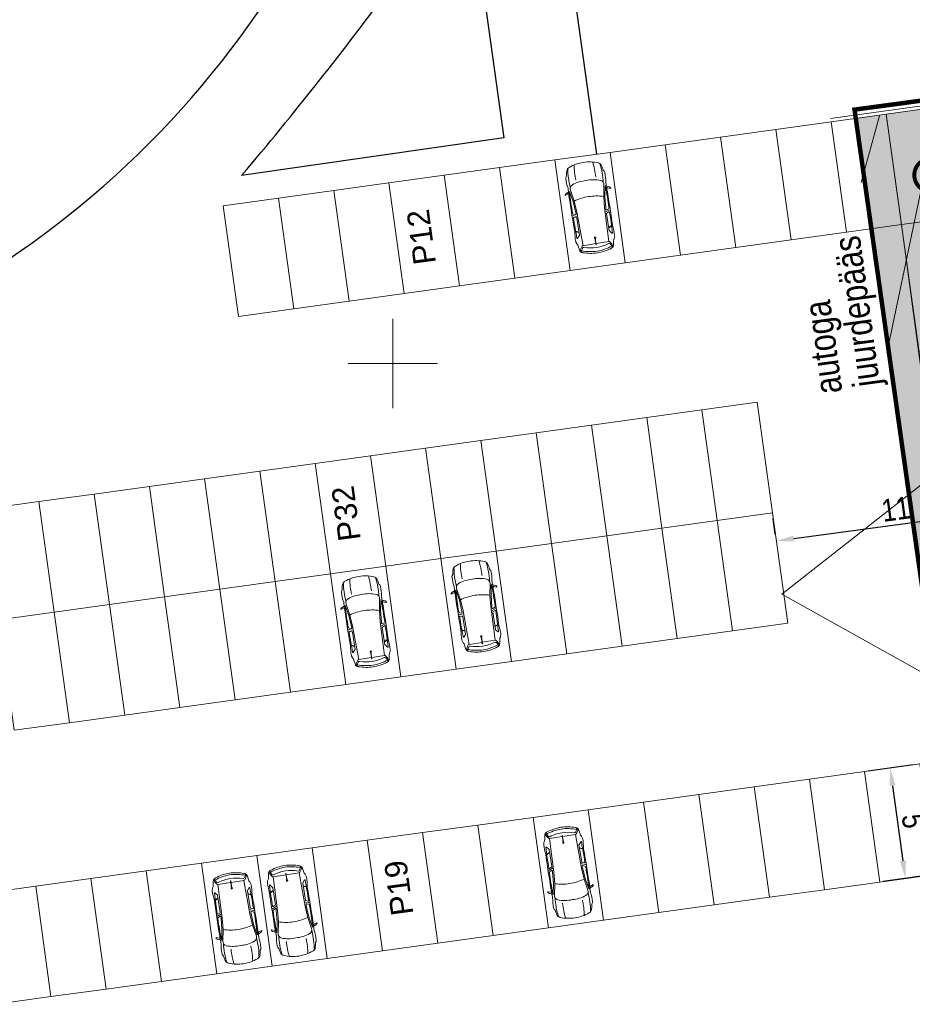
# Model space of a CAD drawing. Header units: metres. Extents: x 737835 to 905050, y 6570742 to 6590316.
# Tile 2 of 64: x 737933 to 737973, y 6589971 to 6590015. Entities that reach past the tile are written whole.
import ezdxf

# ---------------------------------------------------------------- set-up
doc = ezdxf.new("R2010")
doc.units = ezdxf.units.M
doc.header["$LTSCALE"] = 0.5
doc.linetypes.add('TOOPIIR', pattern=[7, 6, -1])
doc.layers.add('_Polka haljastus viirutus', color=7, linetype='Continuous')
doc.layers.add('AR_naaberhooned', color=250, linetype='Continuous')
for name, color, linetype, lineweight in [('AS_asfalttee sõiduauto', 9, 'Continuous', 0), ('AS_autod', 7, 'Continuous', 0), ('AS_kattemärgistus', 8, 'Continuous', 9), ('AS_mõõdud', 7, 'Continuous', 0), ('AS_parkimine', 252, 'Continuous', 9), ('AS_sillutiskivi PK', 253, 'Continuous', 5), ('AS_tekst', 7, 'Continuous', 0), ('AS_tekst @ 1 (1)', 7, 'Continuous', 0), ('AS_töömaapiir PK', 6, 'Continuous', 13), ('AS_äärekivi 10cm', 7, 'Continuous', 13), ('TM-vertikaal-181548', 5, 'Continuous', 35)]:
    doc.layers.add(name, color=color, linetype=linetype, lineweight=lineweight)
doc.layers.add('TM-katend_asfalt_ST_t2', color=7, linetype='Continuous', lineweight=9, true_color=0xffcdcd)
doc.styles.add('GENERATED_STYLE_1', font='ARIALN.TTF')
doc.styles.add('Style-Arial', font='arial.ttf')
doc.styles.add('Style-Arial Narrow', font='ARIALN.TTF')
doc.dimstyles.new('ISO-25', dxfattribs={"dimtxt": 2.5, "dimasz": 2.5, "dimexe": 1.25, "dimexo": 0.625, "dimtad": 1, "dimdec": 1, "dimtxsty": 'Standard', "dimcen": 2.5, "dimadec": 0, "dimazin": 0, "dimtfac": 1, "dimtdec": 1, "dimtmove": 0, "dimatfit": 3, "dimfxl": 1, "dimarcsym": 0})

# ---------------------------------------------------------------- blocks, each defined once
blk = doc.blocks.new('*U202')
at = {"layer": 'AS_tekst @ 1 (1)', "color": 7, "linetype": 'Continuous', "lineweight": 0, "insert": (737950.944, 6590004.371), "char_height": 1, "attachment_point": 1, "rotation": 97.7015, "line_spacing_factor": 0.763262, "style": 'Style-Arial'}
blk.add_mtext('P12', dxfattribs=at)
blk = doc.blocks.new('*U203')
at = {"layer": 'AS_tekst @ 1 (1)', "color": 7, "linetype": 'Continuous', "lineweight": 0, "insert": (737947.575, 6589991.981), "char_height": 1, "attachment_point": 1, "rotation": 97.7015, "line_spacing_factor": 0.763262, "style": 'Style-Arial'}
blk.add_mtext('P32', dxfattribs=at)
blk = doc.blocks.new('*U204')
at = {"layer": 'AS_tekst @ 1 (1)', "color": 7, "linetype": 'Continuous', "lineweight": 0, "insert": (737949.936, 6589975.199), "char_height": 1, "attachment_point": 1, "rotation": 97.7015, "line_spacing_factor": 0.763262, "style": 'Style-Arial'}
blk.add_mtext('P19', dxfattribs=at)
blk = doc.blocks.new('VW_1')
at = {"layer": 'AS_autod', "linetype": 'Continuous'}
for p, q in [((1.189, 0.804), (1.268, 0.994)), ((1.293, 0.869), (1.243, 0.887)), ((1.268, 0.994), (1.309, 1.03)), ((1.346, 1.033), (1.293, 0.869)), ((1.309, 1.03), (1.335, 1.035)), ((1.335, 1.035), (1.346, 1.033)), ((1.651, 0.668), (1.135, 0.761)), ((1.665, 0.719), (1.189, 0.804)), ((1.27, 0.877), (1.23, 0.797)), ((1.651, 0.668), (2.162, 0.629)), ((1.665, 0.719), (2.175, 0.679)), ((3.686, 0.588), (2.162, 0.629)), ((2.243, 0.678), (2.175, 0.679)), ((2.225, 0.79), (2.26, 0.702)), ((2.267, 0.866), (2.361, 0.624)), ((2.369, 0.794), (2.409, 0.69)), ((2.427, 0.678), (3.206, 0.678)), ((2.997, 0.812), (3.056, 0.678)), ((3.017, 0.81), (3.075, 0.678)), ((3.219, 0.683), (3.33, 0.781)), ((3.679, 0.801), (3.846, 0.774)), ((3.686, 0.587), (3.686, 0.005)), ((3.796, 0.629), (3.91, 0.693)), ((3.419, 0.007), (3.755, 0.004)), ((3.755, -0.004), (3.755, 0.004)), ((3.419, -0.007), (3.755, -0.004)), ((3.686, -0.587), (3.686, -0.005)), ((1.651, -0.668), (1.135, -0.761)), ((1.665, -0.719), (1.189, -0.804)), ((1.189, -0.804), (1.268, -0.994)), ((1.27, -0.877), (1.23, -0.797)), ((1.293, -0.869), (1.243, -0.887)), ((1.346, -1.033), (1.293, -0.869)), ((1.651, -0.668), (2.162, -0.629)), ((1.665, -0.719), (2.175, -0.679)), ((3.686, -0.588), (2.162, -0.629)), ((2.243, -0.678), (2.175, -0.679)), ((2.225, -0.79), (2.26, -0.702)), ((2.267, -0.866), (2.361, -0.624)), ((2.369, -0.794), (2.409, -0.69)), ((2.427, -0.678), (3.206, -0.678)), ((2.997, -0.812), (3.056, -0.678)), ((3.017, -0.81), (3.075, -0.678)), ((3.219, -0.683), (3.33, -0.781)), ((3.679, -0.801), (3.846, -0.774)), ((3.796, -0.629), (3.91, -0.693)), ((1.268, -0.994), (1.309, -1.03)), ((1.309, -1.03), (1.335, -1.035)), ((1.335, -1.035), (1.346, -1.033))]:
    blk.add_line(p, q, dxfattribs=at)
for centre, radius, start, end in [((0.585, 0.789), 0.0955, 87.4739, 128.6871), ((0.685, -1.132), 2.018, 79.8258, 92.7114), ((3.453, -2.653), 3.537, 90.0603, 97.4025), ((3.453, 0.789), 0.0955, 51.3129, 92.5261), ((1.838, 0), 1.838, 158.994, 180), ((0.532, -2.849), 3.304, 86.544, 98.4137), ((0.33, 0.572), 0.225, 104.0371, 157.2006), ((0.67, -2.536), 3.304, 83.8263, 98.7194), ((0.499, 0.098), 0.727, 95.9895, 107.9469), ((0.403, 1.017), 0.197, 275.9895, 308.6871), ((2.269, 0.117), 1.449, 158.9468, 184.6441), ((1.101, 0.567), 0.197, 79.8299, 158.9468), ((2.019, -39.672), 40.539, 91.1408, 91.3819), ((2.019, -39.672), 40.5, 89.7857, 91.1003), ((2.019, -39.672), 40.539, 88.6181, 91.0712), ((3.873, 0), 2.321, 163.2682, 180), ((2.17, 0.769), 0.059, 21.2791, 89.7857), ((2.243, 0.695), 0.0177, 268.4926, 21.2791), ((2.387, 0.801), 0.0197, 89.6118, 201.2791), ((2.105, -40.859), 41.681, 88.3299, 89.6118), ((2.427, 0.697), 0.0197, 201.2791, 270), ((3.206, 0.697), 0.0197, 270, 311.6453), ((3.319, 0.79), 0.0138, 319.5223, 88.2063), ((3.517, 0.768), 0.0955, 51.3129, 92.5261), ((3.7, 0.996), 0.197, 231.3129, 264.0105), ((3.745, 0.587), 0.059, 130.9804, 180), ((4.024, 0.266), 0.484, 101.1159, 130.9804), ((3.825, 0.577), 0.059, 119.294, 197.2942), ((1.822, -0.05), 2.04, 1.3982, 17.3891), ((3.824, 0.595), 0.18, 18.2803, 83.2196), ((1.86, -0.043), 2.169, 1.135, 19.702), ((3.935, 0.635), 0.0623, 15.1262, 113.3532), ((1.889, -0.047), 2.219, 1.2017, 18.3402), ((1.838, 0), 1.838, 180, 201.006), ((3.873, 0), 2.321, 180, 196.7318), ((3.419, 0), 0.0297, 13.7603, 346.2397), ((3.419, 0), 0.00735, 90, 270), ((1.822, 0.05), 2.04, 342.6109, 358.6018), ((1.86, 0.043), 2.169, 340.298, 358.865), ((1.889, 0.047), 2.219, 341.6598, 358.7983), ((0.532, 2.849), 3.304, 261.5863, 273.456), ((2.269, -0.117), 1.449, 175.3559, 201.0532), ((0.33, -0.572), 0.225, 202.7994, 255.9629), ((0.67, 2.536), 3.304, 261.2806, 276.1737), ((0.499, -0.098), 0.727, 252.0531, 264.0105), ((0.403, -1.017), 0.197, 51.3129, 84.0105), ((0.585, -0.789), 0.0955, 231.3129, 272.5261), ((0.685, 1.132), 2.018, 267.2886, 280.1742), ((1.101, -0.567), 0.197, 201.0532, 280.1701), ((2.019, 39.672), 40.539, 268.6181, 268.8592), ((2.019, 39.672), 40.5, 268.8997, 270.2143), ((2.019, 39.672), 40.539, 268.9288, 271.3819), ((2.17, -0.769), 0.059, 270.2143, 338.7209), ((2.243, -0.695), 0.0177, 338.7209, 91.5074), ((2.387, -0.801), 0.0197, 158.7209, 270.3882), ((2.105, 40.859), 41.681, 270.3882, 271.6701), ((2.427, -0.697), 0.0197, 90, 158.7209), ((3.453, 2.653), 3.537, 262.5975, 269.9397), ((3.206, -0.697), 0.0197, 48.3547, 90), ((3.319, -0.79), 0.0138, 271.7937, 40.4777), ((3.453, -0.789), 0.0955, 267.4739, 308.6871), ((3.517, -0.768), 0.0955, 267.4739, 308.6871), ((3.7, -0.996), 0.197, 95.9895, 128.6871), ((3.745, -0.587), 0.059, 180, 229.0196), ((4.024, -0.266), 0.484, 229.0196, 258.8841), ((3.825, -0.577), 0.059, 162.7058, 240.706), ((3.824, -0.595), 0.18, 276.7804, 341.7197), ((3.935, -0.635), 0.0623, 246.6468, 344.8738)]:
    blk.add_arc(centre, radius, start, end, dxfattribs=at)
blk = doc.blocks.new('A$C1054690E')
at = {"layer": 'AS_kattemärgistus', "color": 8, "const_width": 0.177}
blk.add_lwpolyline([(0.406, -1.105), (0.19, -1.386), (0.907, -1.937), (0.691, -2.695), (1.752, -3.1)], dxfattribs=at)
blk.add_lwpolyline([(0.894, -3.035, -1.299531), (0.254, -1.769, -0.358805)], format="xyb", dxfattribs=at)
at = {"layer": 'AS_kattemärgistus', "color": 8, "const_width": 0.223}
blk.add_lwpolyline([(1.769, -3.082, -1), (1.83, -2.867, -1)], format="xyb", close=True, dxfattribs=at)
at = {"layer": 'AS_kattemärgistus', "color": 8}
blk.add_solid([(1.106, -2.759), (0.939, -2.695), (1.269, -2.185), (1.099, -2.137)], dxfattribs=at)
blk = doc.blocks.new('*D82')
at = {"layer": 'AS_mõõdud', "color": 0, "lineweight": -2, "transparency": 16777216}
for p, q in [((737978.046, 6589993.821), (737977.952, 6589994.514)), ((737967.971, 6589992.16), (737977.293, 6589993.417)), ((737967.138, 6589992.351), (737967.045, 6589993.044))]:
    blk.add_line(p, q, dxfattribs=at)
at = {"layer": 'AS_mõõdud', "color": 0, "transparency": 16777216}
for points in [[(737977.275, 6589993.549), (737977.311, 6589993.284), (737978.086, 6589993.523)], [(737967.954, 6589992.292), (737967.989, 6589992.028), (737967.178, 6589992.053)]]:
    blk.add_solid(points, dxfattribs=at)
at = {"layer": 'Defpoints', "color": 0, "transparency": 16777216}
for p in [(737978.086, 6589993.523), (737978.086, 6589993.523), (737967.178, 6589992.053)]:
    blk.add_point(p, dxfattribs=at)
at = {"layer": 'AS_mõõdud', "color": 0, "transparency": 16777216, "insert": (737972.539, 6589993.484), "char_height": 1, "attachment_point": 5, "rotation": 7.6757, "style": 'Style-Arial Narrow'}
blk.add_mtext('11', dxfattribs=at)
blk = doc.blocks.new('*D89')
at = {"layer": 'AS_mõõdud', "color": 0, "lineweight": -2, "transparency": 16777216}
for p, q in [((737973.321, 6589982.021), (737971.294, 6589981.741)), ((737972.394, 6589981.085), (737972.86, 6589977.717)), ((737974.006, 6589977.068), (737971.979, 6589976.788))]:
    blk.add_line(p, q, dxfattribs=at)
at = {"layer": 'AS_mõõdud', "color": 0, "transparency": 16777216}
for points in [[(737972.526, 6589981.104), (737972.262, 6589981.067), (737972.284, 6589981.878)], [(737972.992, 6589977.736), (737972.728, 6589977.699), (737972.969, 6589976.925)]]:
    blk.add_solid(points, dxfattribs=at)
at = {"layer": 'Defpoints', "color": 0, "transparency": 16777216}
for p in [(737973.618, 6589982.062), (737972.969, 6589976.925), (737974.303, 6589977.109)]:
    blk.add_point(p, dxfattribs=at)
at = {"layer": 'AS_mõõdud', "color": 0, "transparency": 16777216, "insert": (737973.329, 6589979.498), "char_height": 1, "attachment_point": 5, "rotation": 277.8747, "style": 'Style-Arial Narrow'}
blk.add_mtext('5', dxfattribs=at)

msp = doc.modelspace()

# ---------------------------------------------------------------- hatches: boundary and pattern name
at = {"layer": '_Polka haljastus viirutus', "true_color": 0xf8991e}
h = msp.add_hatch(dxfattribs=at)
h.set_pattern_fill('HOUND', color=30, scale=0.2, angle=97)
h.set_pattern_definition([(97, (-3e-07, -5e-08), (-0.46990746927, 1.221840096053), [5.08, -2.54]), (187, (-3e-07, -5e-08), (1.299227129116, -0.160359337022), [5.08, -2.54])])
edge = h.paths.add_edge_path()
edge.add_line((737975.646, 6590011.669), (737976.109, 6590011.733))
edge.add_arc((737975.906, 6590013.219), 1.5, 277.778, 367.774)
edge.add_line((737977.392, 6590013.422), (737973.221, 6590043.977))
edge.add_arc((737971.735, 6590043.774), 1.5, 7.774, 97.6236)
edge.add_line((737971.536, 6590045.261), (737971.126, 6590045.206))
edge.add_line((737971.126, 6590045.206), (737975.646, 6590011.669))
at = {"layer": 'AS_asfalttee sõiduauto'}
h = msp.add_hatch(color=256, dxfattribs=at)
h.dxf.hatch_style = 1
h.paths.add_polyline_path([(737972.114, 6590011.181), (737975.646, 6590011.669), (737980.194, 6589977.924), (737976.779, 6589977.452), (737976.094, 6589982.405), (737972.8, 6590006.224)])
at = {"layer": 'AS_sillutiskivi PK'}
h = msp.add_hatch(dxfattribs=at)
h.set_pattern_fill('AR-HBONE', color=256, scale=0.003)
edge = h.paths.add_edge_path()
edge.add_line((737994.572, 6589989.499), (737988.348, 6589988.663))
edge.add_arc((737988.081, 6589990.645), 2, 187.773, 277.6572, ccw=False)
edge.add_line((737986.1, 6589990.374), (737984.328, 6590003.354))
edge.add_arc((737984.1, 6590005.843), 2.5, 100.3087, 275.2385, ccw=False)
edge.add_line((737983.652, 6590008.303), (737979.804, 6590036.782))
edge.add_line((737979.804, 6590036.782), (737976.995, 6590057.358))
edge.add_line((737976.995, 6590057.358), (737974.279, 6590077.254))
edge.add_line((737974.279, 6590077.254), (737970.762, 6590076.774))
edge.add_line((737970.762, 6590076.774), (737974.489, 6590049.471))
edge.add_arc((737972.508, 6590049.201), 2, -82.2264, 7.7736, ccw=False)
edge.add_line((737972.778, 6590047.219), (737970.89, 6590046.961))
edge.add_line((737970.89, 6590046.961), (737971.126, 6590045.206))
edge.add_line((737971.126, 6590045.206), (737971.536, 6590045.261))
edge.add_arc((737971.735, 6590043.774), 1.5, 7.774, 97.6236, ccw=False)
edge.add_line((737973.221, 6590043.977), (737977.392, 6590013.422))
edge.add_arc((737975.906, 6590013.219), 1.5, -82.222, 7.774, ccw=False)
edge.add_line((737976.109, 6590011.733), (737975.795, 6590011.69))
edge.add_line((737975.795, 6590011.69), (737977.399, 6589999.785))
edge.add_line((737977.399, 6589999.785), (737979.222, 6590000.03))
edge.add_arc((737979.489, 6589998.048), 2, 7.8368, 97.6753, ccw=False)
edge.add_line((737981.47, 6589998.321), (737982.92, 6589987.787))
edge.add_arc((737981.436, 6589987.583), 1.498, -82.2108, 7.8368, ccw=False)
edge.add_line((737981.639, 6589986.098), (737979.285, 6589985.781))
edge.add_line((737979.285, 6589985.781), (737980.444, 6589977.181))
edge.add_arc((737978.448, 6589976.918), 2.013, -81.0467, 7.5214, ccw=False)
edge.add_line((737978.761, 6589974.929), (737989.998, 6589976.573))
edge.add_arc((737989.722, 6589978.554), 2, 187.7736, 277.9533, ccw=False)
edge.add_line((737987.74, 6589978.283), (737987.133, 6589982.732))
edge.add_arc((737989.114, 6589983.003), 2, 97.9805, 187.7736, ccw=False)
edge.add_line((737988.837, 6589984.983), (737995.076, 6589985.858))
edge.add_line((737995.076, 6589985.858), (737994.572, 6589989.499))
at = {"layer": 'TM-katend_asfalt_ST_t2'}
h = msp.add_hatch(color=256, dxfattribs=at)
h.dxf.hatch_style = 1
h.paths.add_polyline_path([(737975.526, 6589977.279), (737976.779, 6589977.452), (737972.114, 6590011.181), (737970.745, 6590010.987)])

# ---------------------------------------------------------------- linework, layer by layer
at = {"layer": 'AR_naaberhooned'}
for points in [[(737954.476, 6590042.726), (737959.119, 6590009.384)], [(737950.514, 6590042.175), (737954.977, 6590010.125)], [(737954.977, 6590010.125), (737943.224, 6590008.426)]]:
    msp.add_lwpolyline(points, dxfattribs=at)
for points in [[(737915.683, 6589997.976, 0.273645), (737948.835, 6590025.233)], [(737943.224, 6590008.426, 0.016038), (737949.984, 6590016.978)]]:
    msp.add_lwpolyline(points, format="xyb", dxfattribs=at)
at = {"layer": 'AS_asfalttee sõiduauto'}
msp.add_lwpolyline([(737972.114, 6590011.181), (737975.646, 6590011.669), (737980.194, 6589977.924), (737976.673, 6589977.438), (737976.013, 6589982.393), (737972.799, 6590006.228)], close=True, dxfattribs=at)
at = {"layer": 'AS_asfalttee sõiduauto', "color": 254, "true_color": 0xfeeab9}
msp.add_lwpolyline([(737975.526, 6589977.279), (737976.779, 6589977.452), (737972.114, 6590011.181), (737970.745, 6590010.987), (737975.526, 6589977.279)], dxfattribs=at)
at = {"layer": 'AS_mõõdud', "linetype": 'ByBlock'}
for p, q in [((737950, 6590002), (737950, 6589998)), ((737948, 6590000), (737952, 6590000))]:
    msp.add_line(p, q, dxfattribs=at)
at = {"layer": 'AS_parkimine'}
for p, q in [((737972.114, 6590011.181), (737972.799, 6590006.228)), ((737970.323, 6590005.886), (737969.638, 6590010.838)), ((737972.789, 6590006.227), (737976.464, 6590006.722)), ((737972.799, 6590006.228), (737970.323, 6590005.886))]:
    msp.add_line(p, q, dxfattribs=at)
for points in [[(737964.685, 6590010.153), (737967.161, 6590010.496), (737967.846, 6590005.543), (737965.37, 6590005.201)], [(737967.161, 6590010.496), (737969.638, 6590010.838), (737970.323, 6590005.886), (737967.846, 6590005.543)], [(737962.208, 6590009.811), (737964.685, 6590010.153), (737965.37, 6590005.201), (737962.893, 6590004.858)], [(737959.732, 6590009.468), (737962.208, 6590009.811), (737962.893, 6590004.858), (737960.417, 6590004.516)], [(737957.255, 6590009.126), (737959.732, 6590009.468), (737960.417, 6590004.516), (737957.94, 6590004.173)], [(737952.303, 6590008.441), (737954.779, 6590008.783), (737955.464, 6590003.831), (737952.988, 6590003.488)], [(737954.779, 6590008.783), (737957.255, 6590009.126), (737957.94, 6590004.173), (737955.464, 6590003.831)], [(737949.826, 6590008.098), (737952.303, 6590008.441), (737952.988, 6590003.488), (737950.511, 6590003.145)], [(737947.35, 6590007.756), (737949.826, 6590008.098), (737950.511, 6590003.145), (737948.035, 6590002.803)], [(737942.397, 6590007.071), (737944.873, 6590007.413), (737945.558, 6590002.46), (737943.082, 6590002.118)], [(737944.873, 6590007.413), (737947.35, 6590007.756), (737948.035, 6590002.803), (737945.558, 6590002.46)], [(737963.852, 6589997.924), (737966.329, 6589998.267), (737967.014, 6589993.314), (737964.537, 6589992.971)], [(737961.376, 6589997.582), (737963.852, 6589997.924), (737964.537, 6589992.971), (737962.061, 6589992.629)], [(737956.423, 6589996.897), (737958.9, 6589997.239), (737959.585, 6589992.286), (737957.108, 6589991.944)], [(737958.9, 6589997.239), (737961.376, 6589997.582), (737962.061, 6589992.629), (737959.585, 6589992.286)], [(737953.947, 6589996.554), (737956.423, 6589996.897), (737957.108, 6589991.944), (737954.632, 6589991.601)], [(737951.47, 6589996.211), (737953.947, 6589996.554), (737954.632, 6589991.601), (737952.155, 6589991.259)], [(737948.994, 6589995.869), (737951.47, 6589996.211), (737952.155, 6589991.259), (737949.679, 6589990.916)], [(737944.041, 6589995.184), (737946.517, 6589995.526), (737947.202, 6589990.574), (737944.726, 6589990.231)], [(737946.517, 6589995.526), (737948.994, 6589995.869), (737949.679, 6589990.916), (737947.202, 6589990.574)], [(737941.565, 6589994.841), (737944.041, 6589995.184), (737944.726, 6589990.231), (737942.25, 6589989.889)], [(737939.088, 6589994.499), (737941.565, 6589994.841), (737942.25, 6589989.889), (737939.773, 6589989.546)], [(737934.135, 6589993.814), (737936.612, 6589994.156), (737937.297, 6589989.204), (737934.82, 6589988.861)], [(737936.612, 6589994.156), (737939.088, 6589994.499), (737939.773, 6589989.546), (737937.297, 6589989.204)], [(737931.659, 6589993.471), (737934.135, 6589993.814), (737934.82, 6589988.861), (737932.344, 6589988.518)], [(737964.537, 6589992.971), (737967.014, 6589993.314), (737967.699, 6589988.361), (737965.222, 6589988.018)], [(737962.061, 6589992.629), (737964.537, 6589992.971), (737965.222, 6589988.018), (737962.746, 6589987.676)], [(737959.585, 6589992.286), (737962.061, 6589992.629), (737962.746, 6589987.676), (737960.27, 6589987.333)], [(737954.632, 6589991.601), (737957.108, 6589991.944), (737957.793, 6589986.991), (737955.317, 6589986.648)], [(737957.108, 6589991.944), (737959.585, 6589992.286), (737960.27, 6589987.333), (737957.793, 6589986.991)], [(737952.155, 6589991.259), (737954.632, 6589991.601), (737955.317, 6589986.648), (737952.84, 6589986.306)], [(737949.679, 6589990.916), (737952.155, 6589991.259), (737952.84, 6589986.306), (737950.364, 6589985.963)], [(737947.202, 6589990.574), (737949.679, 6589990.916), (737950.364, 6589985.963), (737947.887, 6589985.621)], [(737942.25, 6589989.889), (737944.726, 6589990.231), (737945.411, 6589985.278), (737942.935, 6589984.936)], [(737944.726, 6589990.231), (737947.202, 6589990.574), (737947.887, 6589985.621), (737945.411, 6589985.278)], [(737939.773, 6589989.546), (737942.25, 6589989.889), (737942.935, 6589984.936), (737940.458, 6589984.593)], [(737937.297, 6589989.204), (737939.773, 6589989.546), (737940.458, 6589984.593), (737937.982, 6589984.251)], [(737932.344, 6589988.518), (737934.82, 6589988.861), (737935.505, 6589983.908), (737933.029, 6589983.566)], [(737934.82, 6589988.861), (737937.297, 6589989.204), (737937.982, 6589984.251), (737935.505, 6589983.908)], [(737971.141, 6589981.72), (737973.618, 6589982.062), (737974.303, 6589977.109), (737971.826, 6589976.767)], [(737966.188, 6589981.035), (737968.665, 6589981.377), (737969.35, 6589976.424), (737966.873, 6589976.082)], [(737968.665, 6589981.377), (737971.141, 6589981.72), (737971.826, 6589976.767), (737969.35, 6589976.424)], [(737963.712, 6589980.692), (737966.188, 6589981.035), (737966.873, 6589976.082), (737964.397, 6589975.739)], [(737961.236, 6589980.35), (737963.712, 6589980.692), (737964.397, 6589975.739), (737961.921, 6589975.397)], [(737956.283, 6589979.665), (737958.759, 6589980.007), (737959.444, 6589975.054), (737956.968, 6589974.712)], [(737958.759, 6589980.007), (737961.236, 6589980.35), (737961.921, 6589975.397), (737959.444, 6589975.054)], [(737953.806, 6589979.322), (737956.283, 6589979.665), (737956.968, 6589974.712), (737954.491, 6589974.369)], [(737951.33, 6589978.979), (737953.806, 6589979.322), (737954.491, 6589974.369), (737952.015, 6589974.027)], [(737948.853, 6589978.637), (737951.33, 6589978.979), (737952.015, 6589974.027), (737949.538, 6589973.684)], [(737943.901, 6589977.952), (737946.377, 6589978.294), (737947.062, 6589973.342), (737944.586, 6589972.999)], [(737946.377, 6589978.294), (737948.853, 6589978.637), (737949.538, 6589973.684), (737947.062, 6589973.342)], [(737941.424, 6589977.609), (737943.901, 6589977.952), (737944.586, 6589972.999), (737942.109, 6589972.657)], [(737938.948, 6589977.267), (737941.424, 6589977.609), (737942.109, 6589972.657), (737939.633, 6589972.314)], [(737933.995, 6589976.582), (737936.471, 6589976.924), (737937.156, 6589971.972), (737934.68, 6589971.629)], [(737936.471, 6589976.924), (737938.948, 6589977.267), (737939.633, 6589972.314), (737937.156, 6589971.972)], [(737931.518, 6589976.239), (737933.995, 6589976.582), (737934.68, 6589971.629), (737932.203, 6589971.286)]]:
    msp.add_lwpolyline(points, close=True, dxfattribs=at)
at = {"layer": 'AS_töömaapiir PK', "color": 6, "linetype": 'TOOPIIR', "lineweight": 30, "ltscale": 0.5, "flags": 128}
msp.add_lwpolyline([(737963.827, 6590096.358, 0.2, 0.2, 0), (738033.37, 6590105.993, 0.2, 0.2, 0), (738033.37, 6590105.993, 0.2, 0.2, 0), (738033.37, 6590105.993, 0.2, 0.2, 0), (738033.37, 6590105.993, 0.2, 0.2, 0), (738033.37, 6590105.993, 0.2, 0.2, 0), (738033.37, 6590105.993, 0.2, 0.2, 0), (738033.37, 6590105.993, 0.2, 0.2, 0), (738033.37, 6590105.993, 0.2, 0.2, 0), (738049.31, 6589984.041, 0.2, 0.2, 0), (738049.31, 6589984.041, 0.2, 0.2, 0), (737975.994, 6589973.92, 0.2, 0.2, 0), (737970.689, 6590011.382, 0.2, 0.2, 0), (737975.201, 6590011.99, 0.2, 0.2, 0), (737963.896, 6590095.866, 0, 0, 0)], format="xyseb", dxfattribs=at)
at = {"layer": 'AS_äärekivi 10cm'}
for p, q in [((737969.617, 6590010.987), (737975.626, 6590011.818)), ((737969.638, 6590010.838), (737975.795, 6590011.69))]:
    msp.add_line(p, q, dxfattribs=at)
at = {"layer": 'TM-vertikaal-181548', "color": 151, "lineweight": 9, "elevation": 30.6}
for points in [[(737972.135, 6590000.464), (737974.469, 6590011.576)], [(737970.982, 6590008.115), (737971.803, 6590011.101)], [(737977.354, 6589977.451), (737973.884, 6589986.069), (737967.436, 6589989.662), (737974.304, 6589995.053), (737976.524, 6590006.26)]]:
    msp.add_lwpolyline(points, dxfattribs=at)

# ---------------------------------------------------------------- block references
at = {"layer": 'AS_autod', "linetype": 'Continuous'}
for p, rotation in [((737958.533, 6590009.018), 278.8889624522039), ((737953.433, 6589991.15), 278.8889624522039), ((737948.48, 6589990.465), 278.8889624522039), ((737958.166, 6589975.162), 98.87364330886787), ((737945.784, 6589973.45), 98.87364330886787), ((737943.308, 6589973.107), 98.87364330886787)]:
    msp.add_blockref('VW_1', p, dxfattribs=dict(at, rotation=rotation))
at = {"layer": 'AS_kattemärgistus', "color": 8, "xscale": -1, "rotation": 252.1528492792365}
msp.add_blockref('A$C1054690E', (737976.344, 6590007.298), dxfattribs=at)
at = {"layer": 'AS_tekst', "linetype": 'ByBlock'}
for name in ['*U202', '*U203', '*U204']:
    msp.add_blockref(name, (0, 0), dxfattribs=at)

# ---------------------------------------------------------------- texts
at = {"layer": 'AS_tekst', "color": 7, "style": 'GENERATED_STYLE_1'}
for s, p in [('juurdepääs', (737971.83, 6589999.046)), ('autoga', (737970.149, 6589998.727))]:
    msp.add_text(s, height=1.2, rotation=97.7015, dxfattribs=at).set_placement(p)

# ---------------------------------------------------------------- dimensions: what is measured, and where the dimension line sits
at = {"layer": 'AS_mõõdud'}
for p1, p2, distance, picture, middle in [((737967.178, 6589992.053), (737978.086, 6589993.523), 0, '*D82', (737972.539, 6589993.484)), ((737973.618, 6589982.062), (737974.303, 6589977.109), -1.346, '*D89', (737973.329, 6589979.498))]:
    dim = msp.add_aligned_dim(p1=p1, p2=p2, distance=distance, dimstyle='ISO-25', override={"dimtxt": 1, "dimasz": 0.8, "dimexe": 1, "dimexo": 0.3, "dimgap": 0.2, "dimtxsty": 'Style-Arial Narrow', "dimtmove": 1}, dxfattribs=at)
    dim.commit()
    dim.dimension.update_dxf_attribs({"geometry": picture, "text_midpoint": middle})

doc.saveas('drawing.dxf')
